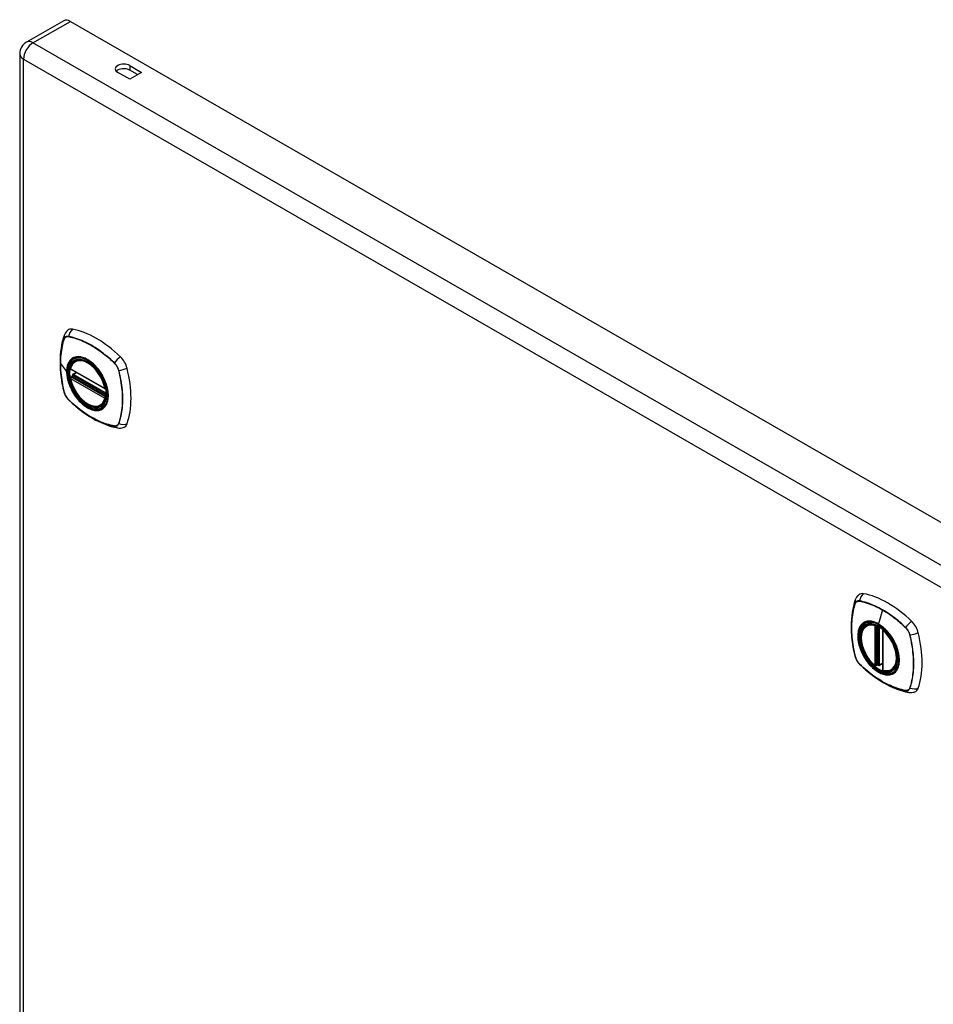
# Model space of a CAD drawing. Header units: inches. Extents: x 138.6 to 160.5, y 40.5 to 87.1.
# Tile 7 of 8: x 138.6 to 149.6, y 75.2 to 87.1. Entities that reach past the tile are written whole.
import ezdxf

# ---------------------------------------------------------------- set-up
doc = ezdxf.new("R2010")
doc.units = ezdxf.units.IN
doc.header["$MEASUREMENT"] = 0
doc.layers.add('Visible Edges(ANSI)', color=7, linetype='Continuous', lineweight=25)
doc.layers.add('Visible Tangent Edges(ANSI)', color=7, linetype='Continuous', lineweight=25)

msp = doc.modelspace()

# ---------------------------------------------------------------- linework, layer by layer
at = {"layer": 'Visible Edges(ANSI)'}
for p, q in [((139.122, 87.067), (138.67, 86.807)), ((139.202, 87.059), (160.13, 75.008)), ((138.589, 86.667), (138.589, 52.754)), ((139.92, 86.525), (140.063, 86.442)), ((139.92, 86.359), (139.776, 86.442)), ((140.015, 86.414), (139.92, 86.469)), ((140.063, 86.442), (139.92, 86.359)), ((139.265, 82.953), (139.275, 82.959)), ((139.208, 82.849), (139.622, 82.61)), ((139.208, 82.753), (139.222, 82.761)), ((139.227, 82.773), (139.227, 82.775)), ((139.233, 82.787), (139.274, 82.811)), ((139.577, 82.41), (139.587, 82.416)), ((148.835, 79.752), (148.846, 79.758)), ((149.03, 79.691), (149.03, 79.212)), ((148.961, 79.268), (148.947, 79.26)), ((148.976, 79.266), (148.974, 79.267)), ((149.03, 79.288), (148.989, 79.265)), ((149.148, 79.209), (149.158, 79.215))]:
    msp.add_line(p, q, dxfattribs=at)
at = {"layer": 'Visible Edges(ANSI)', "flags": 128}
for points in [[(139.171, 83.32), (139.163, 83.313), (139.156, 83.306), (139.144, 83.29), (139.134, 83.274), (139.127, 83.257)], [(139.127, 83.257), (139.115, 83.221), (139.105, 83.183), (139.096, 83.144), (139.089, 83.104), (139.084, 83.064), (139.08, 83.022), (139.078, 82.98), (139.077, 82.937), (139.078, 82.894), (139.08, 82.85), (139.084, 82.806), (139.089, 82.761), (139.096, 82.715), (139.104, 82.67), (139.113, 82.624), (139.124, 82.578)], [(139.202, 82.862), (139.206, 82.877), (139.212, 82.891), (139.218, 82.904), (139.225, 82.916), (139.234, 82.927), (139.243, 82.937), (139.253, 82.946), (139.265, 82.953)], [(139.519, 82.871), (139.537, 82.849), (139.554, 82.826), (139.571, 82.802), (139.586, 82.777), (139.6, 82.751), (139.613, 82.725), (139.624, 82.698), (139.634, 82.671)], [(139.577, 82.41), (139.565, 82.405), (139.553, 82.4), (139.541, 82.397), (139.527, 82.395), (139.514, 82.395), (139.5, 82.396), (139.486, 82.398), (139.471, 82.401), (139.457, 82.406), (139.442, 82.411), (139.427, 82.418), (139.413, 82.427), (139.398, 82.436), (139.383, 82.446), (139.369, 82.457), (139.355, 82.469), (139.341, 82.482), (139.328, 82.496), (139.315, 82.511), (139.302, 82.526), (139.29, 82.542), (139.278, 82.559), (139.267, 82.576), (139.257, 82.593), (139.247, 82.611), (139.239, 82.629), (139.23, 82.648), (139.223, 82.666), (139.216, 82.685), (139.211, 82.704), (139.206, 82.722), (139.202, 82.741)], [(139.222, 82.761), (139.224, 82.763), (139.226, 82.766), (139.227, 82.77), (139.227, 82.773)], [(139.124, 82.578), (139.128, 82.563), (139.134, 82.549), (139.14, 82.535), (139.147, 82.522), (139.154, 82.51), (139.163, 82.498), (139.173, 82.486), (139.183, 82.475)], [(139.183, 82.475), (139.218, 82.443), (139.253, 82.412), (139.288, 82.382), (139.324, 82.354), (139.36, 82.327), (139.397, 82.301), (139.434, 82.277), (139.471, 82.255), (139.508, 82.234), (139.546, 82.215), (139.584, 82.198), (139.622, 82.183), (139.659, 82.169), (139.697, 82.157), (139.735, 82.147), (139.773, 82.139)], [(139.773, 82.139), (139.79, 82.137), (139.809, 82.137), (139.829, 82.14), (139.839, 82.142), (139.848, 82.146)], [(148.741, 80.119), (148.734, 80.112), (148.726, 80.105), (148.714, 80.089), (148.705, 80.073), (148.698, 80.056)], [(148.698, 80.056), (148.686, 80.02), (148.676, 79.982), (148.667, 79.943), (148.66, 79.903), (148.655, 79.863), (148.651, 79.821), (148.648, 79.779), (148.648, 79.736), (148.648, 79.693), (148.651, 79.649), (148.654, 79.604), (148.66, 79.56), (148.666, 79.514), (148.674, 79.469), (148.684, 79.423), (148.695, 79.377)], [(148.934, 79.261), (148.92, 79.274), (148.906, 79.287), (148.893, 79.302), (148.88, 79.317), (148.867, 79.332), (148.855, 79.349), (148.844, 79.365), (148.833, 79.383), (148.823, 79.4), (148.814, 79.419), (148.805, 79.437), (148.798, 79.455), (148.791, 79.474), (148.784, 79.493), (148.779, 79.511), (148.775, 79.53), (148.771, 79.548), (148.769, 79.566), (148.767, 79.584), (148.767, 79.601), (148.767, 79.618), (148.768, 79.634), (148.771, 79.65), (148.774, 79.665), (148.778, 79.679), (148.784, 79.692), (148.79, 79.705), (148.797, 79.717), (148.805, 79.727), (148.814, 79.737), (148.824, 79.745), (148.835, 79.752)], [(149.089, 79.67), (149.108, 79.648), (149.125, 79.625), (149.142, 79.601), (149.157, 79.576), (149.171, 79.55), (149.183, 79.524), (149.195, 79.497), (149.205, 79.47)], [(148.695, 79.377), (148.699, 79.362), (148.704, 79.348), (148.71, 79.334), (148.717, 79.321), (148.725, 79.309), (148.734, 79.297), (148.743, 79.285), (148.754, 79.274)], [(148.754, 79.274), (148.788, 79.242), (148.823, 79.211), (148.859, 79.181), (148.895, 79.153), (148.931, 79.126), (148.968, 79.1), (149.004, 79.076), (149.042, 79.054), (149.079, 79.033), (149.117, 79.014), (149.154, 78.997), (149.192, 78.982), (149.23, 78.968), (149.268, 78.956), (149.306, 78.946), (149.344, 78.938)], [(148.974, 79.267), (148.971, 79.269), (148.968, 79.27), (148.964, 79.269), (148.961, 79.268)], [(149.148, 79.209), (149.136, 79.203), (149.123, 79.199), (149.11, 79.196), (149.096, 79.194), (149.082, 79.194), (149.068, 79.195), (149.053, 79.197), (149.038, 79.201)], [(149.344, 78.938), (149.361, 78.936), (149.38, 78.936), (149.399, 78.939), (149.409, 78.941), (149.419, 78.945)]]:
    msp.add_lwpolyline(points, dxfattribs=at)
at = {"layer": 'Visible Edges(ANSI)'}
for centre, radius, start, end in [((138.75, 86.667), 0.161, 119.936, 180), ((139.214, 82.859), 0.0118, 166.5789, 240.064), ((139.214, 82.743), 0.0118, 119.936, 190.602), ((139.239, 82.777), 0.0118, 119.936, 187.8207), ((139.628, 82.621), 0.0118, 240.064, 282.6676), ((149.042, 79.691), 0.0118, 137.2248, 180), ((148.941, 79.27), 0.0118, 229.4263, 299.936), ((148.983, 79.275), 0.0118, 232.2158, 299.936), ((149.042, 79.212), 0.0118, 180, 253.542)]:
    msp.add_arc(centre, radius, start, end, dxfattribs=at)
for centre, major_axis, ratio, start_param, end_param in [((139.202, 86.927), (-0.08, 0.14), 0.578093, 5.499721, 6.283185), ((139.848, 86.483), (-0.102, 0), 0.575862, 3.926991, 7.068583), ((139.848, 86.428), (-0.101, 0), 0.575862, 3.926991, 5.787582), ((139.268, 83.172), (-0.088, 0.154), 0.578093, 5.827357, 6.382176), ((139.518, 82.175), (-0.639, 1.109), 0.578093, 5.172085, 5.827357), ((139.414, 82.678), (0.157, -0.273), 0.578093, 2.362013, 7.062765), ((139.769, 82.883), (0.088, -0.154), 0.578093, 1.114968, 2.030492), ((139.031, 83.018), (-0.639, 1.109), 0.578093, 3.601288, 4.256561), ((139.769, 82.303), (0.088, -0.154), 0.578093, 6.184194, 6.742881), ((148.838, 79.971), (-0.088, 0.154), 0.578093, 5.827357, 6.382176), ((149.089, 78.974), (-0.639, 1.109), 0.578093, 5.172085, 5.827357), ((148.984, 79.477), (0.157, -0.273), 0.578093, 2.362013, 7.062765), ((149.34, 79.682), (0.088, -0.154), 0.578093, 1.114968, 2.030492), ((148.602, 79.817), (-0.639, 1.109), 0.578093, 3.601288, 4.256561), ((149.34, 79.102), (0.088, -0.154), 0.578093, 6.184194, 6.742881)]:
    msp.add_ellipse(centre, major_axis=major_axis, ratio=ratio, start_param=start_param, end_param=end_param, dxfattribs=at)
for centre, major_axis in [((139.41, 82.676), (0.16, -0.277)), ((148.981, 79.475), (-0.16, 0.277))]:
    msp.add_ellipse(centre, major_axis=major_axis, ratio=0.578093, dxfattribs=at)
at = {"layer": 'Visible Tangent Edges(ANSI)'}
for p, q in [((138.75, 86.799), (139.202, 87.059)), ((159.678, 74.747), (138.75, 86.799)), ((138.636, 86.602), (159.564, 74.55)), ((138.636, 52.689), (138.636, 86.602)), ((139.92, 86.525), (139.92, 86.469)), ((139.128, 83.213), (139.128, 83.213)), ((139.179, 83.243), (139.18, 83.243)), ((139.082, 82.919), (139.157, 82.82)), ((139.619, 82.616), (139.205, 82.854)), ((139.734, 82.924), (139.734, 82.923)), ((139.786, 82.834), (139.786, 82.833)), ((139.205, 82.738), (139.619, 82.5)), ((139.214, 82.752), (139.225, 82.759)), ((139.628, 82.514), (139.214, 82.752)), ((139.225, 82.759), (139.635, 82.523)), ((139.636, 82.54), (139.233, 82.772)), ((139.239, 82.786), (139.277, 82.809)), ((139.636, 82.558), (139.239, 82.786)), ((139.128, 82.571), (139.128, 82.572)), ((139.18, 82.481), (139.179, 82.482)), ((139.635, 82.518), (139.628, 82.514)), ((139.734, 82.162), (139.734, 82.162)), ((139.786, 82.192), (139.786, 82.192)), ((148.698, 80.012), (148.698, 80.012)), ((148.75, 80.042), (148.75, 80.042)), ((149.028, 79.935), (148.98, 79.766)), ((148.933, 79.744), (148.933, 79.265)), ((148.95, 79.744), (148.957, 79.748)), ((148.95, 79.265), (148.95, 79.744)), ((148.961, 79.746), (148.961, 79.272)), ((148.976, 79.273), (148.976, 79.739)), ((148.991, 79.27), (148.991, 79.73)), ((149.305, 79.723), (149.305, 79.722)), ((149.033, 79.208), (149.033, 79.686)), ((149.357, 79.633), (149.357, 79.632)), ((148.698, 79.37), (148.698, 79.371)), ((148.75, 79.28), (148.75, 79.281)), ((148.961, 79.272), (148.95, 79.265)), ((149.03, 79.292), (148.991, 79.27)), ((149.305, 78.961), (149.305, 78.961)), ((149.357, 78.991), (149.357, 78.991))]:
    msp.add_line(p, q, dxfattribs=at)
at = {"layer": 'Visible Tangent Edges(ANSI)', "flags": 128}
for points in [[(139.127, 83.215), (139.12, 83.193), (139.113, 83.171), (139.107, 83.148), (139.102, 83.124), (139.097, 83.1), (139.093, 83.076), (139.089, 83.051), (139.086, 83.025), (139.084, 82.999), (139.082, 82.973), (139.081, 82.946), (139.081, 82.919), (139.081, 82.892), (139.082, 82.864), (139.084, 82.836), (139.086, 82.807), (139.089, 82.779), (139.093, 82.75), (139.097, 82.72), (139.102, 82.691), (139.107, 82.662), (139.113, 82.632), (139.12, 82.602), (139.127, 82.572)], [(139.082, 82.919), (139.082, 82.932), (139.082, 82.946), (139.082, 82.959), (139.083, 82.972), (139.084, 82.985), (139.084, 82.998), (139.086, 83.011), (139.087, 83.024), (139.088, 83.037), (139.09, 83.05), (139.091, 83.062), (139.093, 83.074), (139.095, 83.087), (139.097, 83.099), (139.1, 83.111), (139.102, 83.123), (139.105, 83.134), (139.108, 83.146), (139.111, 83.158), (139.114, 83.169), (139.117, 83.18), (139.12, 83.191), (139.124, 83.202), (139.128, 83.213)], [(139.18, 83.245), (139.177, 83.246), (139.174, 83.246), (139.171, 83.246), (139.168, 83.246), (139.165, 83.246), (139.162, 83.246), (139.159, 83.245), (139.157, 83.245), (139.154, 83.244), (139.152, 83.243), (139.149, 83.242), (139.147, 83.241), (139.145, 83.239), (139.143, 83.238), (139.141, 83.236), (139.139, 83.234), (139.137, 83.232), (139.135, 83.23), (139.133, 83.228), (139.132, 83.225), (139.131, 83.223), (139.129, 83.22), (139.128, 83.218), (139.127, 83.215)], [(139.128, 83.213), (139.129, 83.216), (139.13, 83.218), (139.131, 83.221), (139.133, 83.223), (139.134, 83.226), (139.136, 83.228), (139.138, 83.23), (139.139, 83.232), (139.141, 83.234), (139.143, 83.235), (139.145, 83.237), (139.148, 83.238), (139.15, 83.239), (139.152, 83.24), (139.155, 83.241), (139.157, 83.242), (139.16, 83.243), (139.162, 83.243), (139.165, 83.244), (139.168, 83.244), (139.171, 83.244), (139.174, 83.244), (139.176, 83.243), (139.179, 83.243)], [(139.736, 82.925), (139.713, 82.946), (139.69, 82.967), (139.668, 82.987), (139.645, 83.007), (139.621, 83.025), (139.598, 83.044), (139.575, 83.061), (139.551, 83.078), (139.528, 83.094), (139.504, 83.11), (139.48, 83.124), (139.457, 83.138), (139.433, 83.151), (139.41, 83.164), (139.386, 83.175), (139.363, 83.186), (139.34, 83.196), (139.316, 83.206), (139.293, 83.214), (139.27, 83.222), (139.247, 83.229), (139.224, 83.235), (139.202, 83.241), (139.18, 83.245)], [(139.18, 83.243), (139.202, 83.238), (139.225, 83.233), (139.247, 83.227), (139.27, 83.22), (139.293, 83.213), (139.316, 83.204), (139.339, 83.195), (139.363, 83.185), (139.386, 83.174), (139.409, 83.162), (139.433, 83.15), (139.456, 83.137), (139.48, 83.123), (139.503, 83.108), (139.527, 83.093), (139.55, 83.077), (139.574, 83.06), (139.597, 83.042), (139.62, 83.024), (139.643, 83.005), (139.666, 82.986), (139.689, 82.966), (139.712, 82.945), (139.734, 82.924)], [(139.215, 82.973), (139.21, 82.969), (139.206, 82.965), (139.201, 82.96), (139.197, 82.956), (139.194, 82.951), (139.19, 82.946), (139.186, 82.94), (139.183, 82.935), (139.18, 82.929), (139.177, 82.923), (139.174, 82.917), (139.172, 82.911), (139.169, 82.904), (139.167, 82.897), (139.165, 82.89), (139.163, 82.883), (139.162, 82.876), (139.161, 82.868), (139.159, 82.861), (139.158, 82.853), (139.158, 82.845), (139.157, 82.837), (139.157, 82.829), (139.157, 82.82)], [(139.161, 82.819), (139.161, 82.842), (139.164, 82.865), (139.168, 82.886), (139.175, 82.906), (139.182, 82.924), (139.192, 82.94), (139.202, 82.955), (139.215, 82.967), (139.229, 82.978), (139.244, 82.986), (139.26, 82.992), (139.277, 82.995), (139.295, 82.997), (139.315, 82.996), (139.334, 82.993), (139.355, 82.988), (139.375, 82.98), (139.396, 82.97), (139.417, 82.959), (139.438, 82.945), (139.459, 82.929), (139.479, 82.911), (139.499, 82.892), (139.518, 82.871)], [(139.248, 82.992), (139.246, 82.991), (139.245, 82.991), (139.243, 82.99), (139.242, 82.99), (139.24, 82.989), (139.239, 82.988), (139.238, 82.987), (139.236, 82.987), (139.235, 82.986), (139.233, 82.985), (139.232, 82.984), (139.231, 82.984), (139.229, 82.983), (139.228, 82.982), (139.226, 82.981), (139.225, 82.98), (139.224, 82.979), (139.222, 82.979), (139.221, 82.978), (139.22, 82.977), (139.218, 82.976), (139.217, 82.975), (139.216, 82.974), (139.215, 82.973)], [(139.57, 82.807), (139.558, 82.824), (139.546, 82.84), (139.534, 82.856), (139.521, 82.871), (139.508, 82.886), (139.495, 82.9), (139.481, 82.913), (139.467, 82.926), (139.453, 82.937), (139.438, 82.948), (139.424, 82.958), (139.409, 82.967), (139.395, 82.975), (139.38, 82.982), (139.366, 82.987), (139.351, 82.992), (139.337, 82.996), (139.323, 82.999), (139.31, 83), (139.297, 83.001), (139.284, 83), (139.271, 82.998), (139.259, 82.996), (139.248, 82.992)], [(139.128, 82.572), (139.124, 82.587), (139.12, 82.602), (139.117, 82.617), (139.114, 82.632), (139.111, 82.646), (139.108, 82.661), (139.105, 82.676), (139.102, 82.691), (139.1, 82.705), (139.097, 82.72), (139.095, 82.735), (139.093, 82.749), (139.091, 82.764), (139.09, 82.778), (139.088, 82.793), (139.087, 82.807), (139.086, 82.821), (139.084, 82.835), (139.084, 82.85), (139.083, 82.864), (139.082, 82.878), (139.082, 82.891), (139.082, 82.905), (139.082, 82.919)], [(139.157, 82.82), (139.157, 82.812), (139.157, 82.803), (139.158, 82.795), (139.158, 82.786), (139.159, 82.777), (139.161, 82.768), (139.162, 82.759), (139.163, 82.75), (139.165, 82.74), (139.167, 82.731), (139.169, 82.722), (139.172, 82.713), (139.174, 82.703), (139.177, 82.694), (139.18, 82.685), (139.183, 82.675), (139.186, 82.666), (139.19, 82.656), (139.194, 82.647), (139.197, 82.638), (139.202, 82.628), (139.206, 82.619), (139.21, 82.61), (139.215, 82.601)], [(139.734, 82.923), (139.737, 82.92), (139.74, 82.917), (139.743, 82.914), (139.746, 82.911), (139.749, 82.907), (139.751, 82.904), (139.754, 82.901), (139.757, 82.897), (139.759, 82.893), (139.762, 82.89), (139.764, 82.886), (139.766, 82.882), (139.768, 82.878), (139.77, 82.874), (139.772, 82.87), (139.774, 82.866), (139.776, 82.862), (139.778, 82.858), (139.78, 82.854), (139.781, 82.85), (139.782, 82.846), (139.784, 82.842), (139.785, 82.838), (139.786, 82.834)], [(139.788, 82.834), (139.787, 82.838), (139.786, 82.842), (139.785, 82.846), (139.783, 82.85), (139.782, 82.855), (139.78, 82.859), (139.778, 82.863), (139.776, 82.867), (139.775, 82.871), (139.772, 82.875), (139.77, 82.879), (139.768, 82.883), (139.766, 82.887), (139.763, 82.891), (139.761, 82.895), (139.758, 82.898), (139.756, 82.902), (139.753, 82.906), (139.75, 82.909), (139.747, 82.912), (139.744, 82.916), (139.742, 82.919), (139.739, 82.922), (139.736, 82.925)], [(139.786, 82.833), (139.793, 82.803), (139.8, 82.774), (139.806, 82.744), (139.812, 82.714), (139.816, 82.685), (139.821, 82.656), (139.824, 82.627), (139.827, 82.598), (139.829, 82.57), (139.831, 82.542), (139.832, 82.514), (139.832, 82.487), (139.832, 82.46), (139.831, 82.433), (139.829, 82.407), (139.827, 82.381), (139.824, 82.356), (139.821, 82.331), (139.817, 82.306), (139.812, 82.282), (139.806, 82.259), (139.8, 82.236), (139.793, 82.214), (139.786, 82.192)], [(139.788, 82.191), (139.795, 82.213), (139.802, 82.235), (139.808, 82.258), (139.813, 82.282), (139.818, 82.306), (139.822, 82.33), (139.826, 82.355), (139.829, 82.381), (139.831, 82.407), (139.832, 82.433), (139.833, 82.46), (139.834, 82.487), (139.833, 82.514), (139.832, 82.542), (139.831, 82.57), (139.829, 82.598), (139.826, 82.627), (139.822, 82.656), (139.818, 82.685), (139.813, 82.715), (139.808, 82.744), (139.802, 82.774), (139.795, 82.804), (139.788, 82.834)], [(139.634, 82.671), (139.647, 82.623), (139.656, 82.576), (139.659, 82.532), (139.656, 82.49), (139.647, 82.453), (139.634, 82.421), (139.615, 82.394), (139.592, 82.374), (139.565, 82.36), (139.534, 82.354), (139.501, 82.355), (139.465, 82.363), (139.428, 82.377), (139.391, 82.399), (139.354, 82.427), (139.318, 82.46), (139.285, 82.498), (139.254, 82.54), (139.227, 82.585), (139.204, 82.631), (139.185, 82.68), (139.172, 82.727), (139.163, 82.774), (139.161, 82.819)], [(139.222, 82.761), (139.222, 82.761), (139.221, 82.761), (139.221, 82.761), (139.221, 82.761), (139.221, 82.761), (139.222, 82.761), (139.222, 82.761), (139.222, 82.761), (139.222, 82.76), (139.222, 82.76), (139.222, 82.76), (139.222, 82.76), (139.222, 82.76), (139.222, 82.76), (139.222, 82.76), (139.222, 82.76), (139.222, 82.76), (139.223, 82.76), (139.223, 82.76), (139.223, 82.76), (139.223, 82.76), (139.223, 82.76), (139.223, 82.76), (139.224, 82.76)], [(139.222, 82.761), (139.222, 82.761), (139.222, 82.761), (139.222, 82.761), (139.222, 82.761), (139.222, 82.761), (139.222, 82.761), (139.222, 82.761), (139.222, 82.761), (139.222, 82.761), (139.222, 82.761), (139.222, 82.761), (139.222, 82.761), (139.222, 82.761), (139.222, 82.761), (139.222, 82.761), (139.222, 82.761), (139.222, 82.761), (139.222, 82.761), (139.222, 82.761), (139.222, 82.761), (139.222, 82.761), (139.222, 82.761), (139.222, 82.761), (139.222, 82.761)], [(139.224, 82.76), (139.224, 82.76), (139.224, 82.76), (139.224, 82.76), (139.224, 82.76), (139.224, 82.76), (139.224, 82.76), (139.224, 82.76), (139.224, 82.759), (139.224, 82.759), (139.224, 82.759), (139.224, 82.759), (139.224, 82.759), (139.224, 82.759), (139.224, 82.759), (139.225, 82.759), (139.225, 82.759), (139.225, 82.759), (139.225, 82.759), (139.225, 82.759), (139.225, 82.759), (139.225, 82.759), (139.225, 82.759), (139.225, 82.759), (139.225, 82.759)], [(139.227, 82.774), (139.227, 82.774), (139.227, 82.774), (139.227, 82.774), (139.227, 82.774), (139.227, 82.774), (139.227, 82.774), (139.227, 82.774), (139.227, 82.774), (139.227, 82.774), (139.227, 82.773), (139.227, 82.773), (139.227, 82.773), (139.227, 82.773), (139.227, 82.773), (139.227, 82.773), (139.227, 82.773), (139.227, 82.773), (139.227, 82.773), (139.227, 82.773), (139.227, 82.773), (139.227, 82.773), (139.227, 82.773), (139.227, 82.773), (139.227, 82.773)], [(139.23, 82.773), (139.23, 82.773), (139.23, 82.773), (139.23, 82.774), (139.23, 82.774), (139.229, 82.774), (139.229, 82.774), (139.229, 82.774), (139.229, 82.774), (139.229, 82.774), (139.229, 82.774), (139.229, 82.774), (139.228, 82.774), (139.228, 82.774), (139.228, 82.774), (139.228, 82.774), (139.228, 82.774), (139.228, 82.774), (139.228, 82.774), (139.228, 82.774), (139.228, 82.774), (139.228, 82.774), (139.227, 82.774), (139.227, 82.774), (139.227, 82.774)], [(139.233, 82.772), (139.233, 82.772), (139.233, 82.772), (139.233, 82.772), (139.233, 82.772), (139.233, 82.772), (139.233, 82.772), (139.232, 82.772), (139.232, 82.772), (139.232, 82.772), (139.232, 82.773), (139.232, 82.773), (139.232, 82.773), (139.232, 82.773), (139.232, 82.773), (139.232, 82.773), (139.231, 82.773), (139.231, 82.773), (139.231, 82.773), (139.231, 82.773), (139.231, 82.773), (139.231, 82.773), (139.231, 82.773), (139.231, 82.773), (139.23, 82.773)], [(139.603, 82.749), (139.602, 82.752), (139.6, 82.754), (139.599, 82.756), (139.598, 82.759), (139.597, 82.761), (139.595, 82.764), (139.594, 82.766), (139.593, 82.769), (139.591, 82.771), (139.59, 82.773), (139.589, 82.776), (139.587, 82.778), (139.586, 82.781), (139.584, 82.783), (139.583, 82.785), (139.581, 82.788), (139.58, 82.79), (139.579, 82.793), (139.577, 82.795), (139.576, 82.797), (139.574, 82.8), (139.573, 82.802), (139.571, 82.804), (139.57, 82.807)], [(139.603, 82.377), (139.612, 82.385), (139.62, 82.394), (139.628, 82.404), (139.635, 82.415), (139.641, 82.427), (139.646, 82.439), (139.651, 82.453), (139.655, 82.467), (139.658, 82.482), (139.66, 82.497), (139.661, 82.513), (139.661, 82.53), (139.661, 82.547), (139.66, 82.564), (139.658, 82.582), (139.655, 82.6), (139.651, 82.619), (139.646, 82.637), (139.641, 82.656), (139.635, 82.675), (139.628, 82.694), (139.62, 82.712), (139.612, 82.731), (139.603, 82.749)], [(139.215, 82.601), (139.216, 82.598), (139.217, 82.596), (139.218, 82.593), (139.22, 82.591), (139.221, 82.588), (139.222, 82.586), (139.224, 82.583), (139.225, 82.581), (139.226, 82.579), (139.228, 82.576), (139.229, 82.574), (139.231, 82.571), (139.232, 82.569), (139.233, 82.567), (139.235, 82.564), (139.236, 82.562), (139.238, 82.559), (139.239, 82.557), (139.24, 82.555), (139.242, 82.552), (139.243, 82.55), (139.245, 82.548), (139.246, 82.545), (139.248, 82.543)], [(139.127, 82.572), (139.128, 82.568), (139.129, 82.564), (139.131, 82.559), (139.132, 82.555), (139.133, 82.551), (139.135, 82.547), (139.137, 82.543), (139.139, 82.539), (139.141, 82.535), (139.143, 82.531), (139.145, 82.527), (139.147, 82.523), (139.149, 82.519), (139.152, 82.515), (139.154, 82.511), (139.157, 82.507), (139.159, 82.504), (139.162, 82.5), (139.165, 82.497), (139.168, 82.493), (139.171, 82.49), (139.174, 82.487), (139.177, 82.484), (139.18, 82.481)], [(139.179, 82.482), (139.176, 82.485), (139.174, 82.488), (139.171, 82.491), (139.168, 82.494), (139.165, 82.498), (139.162, 82.501), (139.16, 82.504), (139.157, 82.508), (139.155, 82.512), (139.152, 82.515), (139.15, 82.519), (139.148, 82.523), (139.145, 82.527), (139.143, 82.531), (139.141, 82.535), (139.139, 82.539), (139.138, 82.543), (139.136, 82.547), (139.134, 82.551), (139.133, 82.555), (139.131, 82.559), (139.13, 82.563), (139.129, 82.567), (139.128, 82.571)], [(139.734, 82.162), (139.712, 82.167), (139.689, 82.172), (139.667, 82.178), (139.644, 82.185), (139.621, 82.192), (139.598, 82.201), (139.575, 82.21), (139.551, 82.22), (139.528, 82.231), (139.504, 82.243), (139.481, 82.255), (139.457, 82.268), (139.434, 82.282), (139.41, 82.297), (139.387, 82.312), (139.363, 82.328), (139.34, 82.345), (139.317, 82.363), (139.293, 82.381), (139.27, 82.4), (139.247, 82.419), (139.225, 82.439), (139.202, 82.46), (139.18, 82.481)], [(139.18, 82.481), (139.202, 82.459), (139.225, 82.439), (139.247, 82.419), (139.27, 82.399), (139.294, 82.38), (139.317, 82.362), (139.34, 82.344), (139.364, 82.328), (139.387, 82.311), (139.411, 82.296), (139.434, 82.281), (139.458, 82.267), (139.481, 82.254), (139.505, 82.242), (139.528, 82.23), (139.552, 82.219), (139.575, 82.209), (139.599, 82.2), (139.622, 82.191), (139.645, 82.183), (139.668, 82.177), (139.691, 82.17), (139.713, 82.165), (139.736, 82.161)], [(139.248, 82.543), (139.259, 82.526), (139.271, 82.51), (139.284, 82.494), (139.297, 82.478), (139.31, 82.464), (139.323, 82.45), (139.337, 82.437), (139.351, 82.424), (139.366, 82.413), (139.38, 82.402), (139.395, 82.392), (139.409, 82.383), (139.424, 82.375), (139.438, 82.368), (139.453, 82.363), (139.467, 82.358), (139.481, 82.354), (139.495, 82.351), (139.508, 82.35), (139.521, 82.349), (139.534, 82.35), (139.547, 82.351), (139.558, 82.354), (139.57, 82.358)], [(139.57, 82.358), (139.571, 82.358), (139.573, 82.359), (139.574, 82.359), (139.576, 82.36), (139.577, 82.361), (139.579, 82.361), (139.58, 82.362), (139.581, 82.363), (139.583, 82.364), (139.584, 82.364), (139.586, 82.365), (139.587, 82.366), (139.589, 82.367), (139.59, 82.368), (139.591, 82.368), (139.593, 82.369), (139.594, 82.37), (139.595, 82.371), (139.597, 82.372), (139.598, 82.373), (139.599, 82.374), (139.6, 82.375), (139.602, 82.376), (139.603, 82.377)], [(139.786, 82.192), (139.785, 82.189), (139.784, 82.187), (139.782, 82.184), (139.781, 82.182), (139.78, 82.179), (139.778, 82.177), (139.776, 82.175), (139.774, 82.173), (139.772, 82.171), (139.77, 82.17), (139.768, 82.168), (139.766, 82.167), (139.764, 82.166), (139.762, 82.165), (139.759, 82.164), (139.757, 82.163), (139.754, 82.162), (139.751, 82.162), (139.749, 82.161), (139.746, 82.161), (139.743, 82.161), (139.74, 82.161), (139.737, 82.162), (139.734, 82.162)], [(139.736, 82.161), (139.739, 82.16), (139.742, 82.16), (139.744, 82.16), (139.747, 82.16), (139.75, 82.16), (139.753, 82.16), (139.756, 82.16), (139.758, 82.161), (139.761, 82.162), (139.763, 82.163), (139.766, 82.164), (139.768, 82.165), (139.77, 82.167), (139.772, 82.168), (139.775, 82.17), (139.776, 82.172), (139.778, 82.174), (139.78, 82.176), (139.782, 82.178), (139.783, 82.18), (139.785, 82.183), (139.786, 82.185), (139.787, 82.188), (139.788, 82.191)], [(148.698, 80.014), (148.69, 79.992), (148.684, 79.97), (148.678, 79.947), (148.672, 79.923), (148.667, 79.899), (148.663, 79.874), (148.66, 79.849), (148.657, 79.824), (148.655, 79.798), (148.653, 79.772), (148.652, 79.745), (148.652, 79.718), (148.652, 79.69), (148.653, 79.663), (148.655, 79.635), (148.657, 79.606), (148.66, 79.578), (148.663, 79.549), (148.668, 79.519), (148.672, 79.49), (148.678, 79.461), (148.684, 79.431), (148.69, 79.401), (148.698, 79.371)], [(148.698, 79.371), (148.691, 79.401), (148.684, 79.43), (148.678, 79.46), (148.673, 79.49), (148.668, 79.519), (148.664, 79.548), (148.66, 79.577), (148.657, 79.606), (148.655, 79.634), (148.654, 79.662), (148.653, 79.69), (148.652, 79.717), (148.653, 79.744), (148.654, 79.771), (148.655, 79.797), (148.657, 79.823), (148.66, 79.848), (148.664, 79.873), (148.668, 79.898), (148.673, 79.922), (148.678, 79.945), (148.684, 79.968), (148.691, 79.99), (148.698, 80.012)], [(148.75, 80.044), (148.747, 80.045), (148.744, 80.045), (148.741, 80.045), (148.738, 80.045), (148.736, 80.045), (148.733, 80.045), (148.73, 80.044), (148.728, 80.044), (148.725, 80.043), (148.723, 80.042), (148.72, 80.041), (148.718, 80.04), (148.716, 80.038), (148.713, 80.037), (148.711, 80.035), (148.709, 80.033), (148.708, 80.031), (148.706, 80.029), (148.704, 80.027), (148.703, 80.024), (148.701, 80.022), (148.7, 80.019), (148.699, 80.017), (148.698, 80.014)], [(148.698, 80.012), (148.7, 80.015), (148.701, 80.017), (148.702, 80.02), (148.703, 80.022), (148.705, 80.025), (148.707, 80.027), (148.708, 80.029), (148.71, 80.031), (148.712, 80.033), (148.714, 80.034), (148.716, 80.036), (148.718, 80.037), (148.721, 80.038), (148.723, 80.039), (148.725, 80.04), (148.728, 80.041), (148.73, 80.042), (148.733, 80.042), (148.736, 80.043), (148.739, 80.043), (148.741, 80.043), (148.744, 80.043), (148.747, 80.042), (148.75, 80.042)], [(149.306, 79.724), (149.284, 79.745), (149.261, 79.766), (149.238, 79.786), (149.215, 79.806), (149.192, 79.824), (149.169, 79.843), (149.145, 79.86), (149.122, 79.877), (149.098, 79.893), (149.075, 79.908), (149.051, 79.923), (149.028, 79.937), (149.004, 79.95), (148.981, 79.963), (148.957, 79.974), (148.934, 79.985), (148.91, 79.995), (148.887, 80.005), (148.864, 80.013), (148.841, 80.021), (148.818, 80.028), (148.795, 80.034), (148.773, 80.04), (148.75, 80.044)], [(148.75, 80.042), (148.762, 80.04), (148.773, 80.037), (148.784, 80.035), (148.795, 80.032), (148.807, 80.029), (148.818, 80.026), (148.829, 80.023), (148.841, 80.019), (148.852, 80.015), (148.864, 80.012), (148.875, 80.007), (148.887, 80.003), (148.899, 79.998), (148.91, 79.994), (148.922, 79.989), (148.934, 79.984), (148.945, 79.978), (148.957, 79.973), (148.969, 79.967), (148.981, 79.961), (148.992, 79.955), (149.004, 79.949), (149.016, 79.942), (149.028, 79.935)], [(149.028, 79.935), (149.039, 79.929), (149.051, 79.922), (149.063, 79.914), (149.075, 79.907), (149.086, 79.899), (149.098, 79.892), (149.11, 79.884), (149.121, 79.875), (149.133, 79.867), (149.145, 79.859), (149.156, 79.85), (149.168, 79.841), (149.18, 79.832), (149.191, 79.823), (149.203, 79.814), (149.214, 79.804), (149.226, 79.794), (149.237, 79.785), (149.249, 79.775), (149.26, 79.764), (149.271, 79.754), (149.282, 79.744), (149.294, 79.733), (149.305, 79.723)], [(148.785, 79.772), (148.776, 79.764), (148.768, 79.755), (148.761, 79.745), (148.754, 79.734), (148.748, 79.722), (148.742, 79.709), (148.738, 79.696), (148.734, 79.682), (148.731, 79.667), (148.729, 79.652), (148.728, 79.636), (148.727, 79.619), (148.728, 79.602), (148.729, 79.585), (148.731, 79.567), (148.734, 79.548), (148.738, 79.53), (148.742, 79.511), (148.748, 79.493), (148.754, 79.474), (148.761, 79.455), (148.768, 79.436), (148.776, 79.418), (148.785, 79.4)], [(149.205, 79.47), (149.222, 79.401), (149.229, 79.336), (149.224, 79.277), (149.208, 79.227), (149.182, 79.189), (149.146, 79.164), (149.103, 79.153), (149.054, 79.157), (149.001, 79.175), (148.948, 79.208), (148.896, 79.252), (148.847, 79.307), (148.805, 79.369), (148.772, 79.436), (148.748, 79.505), (148.734, 79.573), (148.732, 79.636), (148.741, 79.692), (148.761, 79.737), (148.791, 79.771), (148.83, 79.791), (148.876, 79.796), (148.927, 79.786), (148.98, 79.762)], [(148.819, 79.791), (148.817, 79.79), (148.816, 79.79), (148.814, 79.789), (148.813, 79.789), (148.811, 79.788), (148.81, 79.787), (148.808, 79.786), (148.807, 79.786), (148.805, 79.785), (148.804, 79.784), (148.803, 79.783), (148.801, 79.783), (148.8, 79.782), (148.798, 79.781), (148.797, 79.78), (148.796, 79.779), (148.794, 79.778), (148.793, 79.777), (148.792, 79.777), (148.79, 79.776), (148.789, 79.775), (148.788, 79.774), (148.787, 79.773), (148.785, 79.772)], [(148.98, 79.766), (148.973, 79.77), (148.965, 79.774), (148.958, 79.777), (148.951, 79.78), (148.944, 79.784), (148.936, 79.786), (148.929, 79.789), (148.922, 79.791), (148.915, 79.793), (148.908, 79.795), (148.901, 79.796), (148.894, 79.798), (148.887, 79.799), (148.881, 79.799), (148.874, 79.8), (148.867, 79.8), (148.861, 79.8), (148.854, 79.799), (148.848, 79.798), (148.842, 79.798), (148.836, 79.796), (148.83, 79.795), (148.824, 79.793), (148.819, 79.791)], [(149.14, 79.606), (149.135, 79.614), (149.129, 79.623), (149.123, 79.631), (149.117, 79.639), (149.111, 79.647), (149.105, 79.655), (149.098, 79.663), (149.092, 79.67), (149.085, 79.678), (149.079, 79.685), (149.072, 79.692), (149.065, 79.699), (149.058, 79.706), (149.051, 79.712), (149.044, 79.719), (149.037, 79.725), (149.03, 79.731), (149.023, 79.736), (149.016, 79.742), (149.009, 79.747), (149.002, 79.752), (148.994, 79.757), (148.987, 79.761), (148.98, 79.766)], [(148.98, 79.762), (148.985, 79.759), (148.99, 79.757), (148.994, 79.754), (148.999, 79.751), (149.004, 79.747), (149.008, 79.744), (149.013, 79.741), (149.018, 79.737), (149.022, 79.734), (149.027, 79.73), (149.032, 79.726), (149.036, 79.723), (149.041, 79.719), (149.045, 79.715), (149.05, 79.711), (149.054, 79.706), (149.059, 79.702), (149.063, 79.698), (149.068, 79.693), (149.072, 79.689), (149.076, 79.684), (149.081, 79.68), (149.085, 79.675), (149.089, 79.67)], [(149.305, 79.722), (149.308, 79.719), (149.311, 79.716), (149.314, 79.713), (149.317, 79.71), (149.319, 79.706), (149.322, 79.703), (149.325, 79.7), (149.327, 79.696), (149.33, 79.692), (149.332, 79.689), (149.335, 79.685), (149.337, 79.681), (149.339, 79.677), (149.341, 79.673), (149.343, 79.669), (149.345, 79.665), (149.347, 79.661), (149.349, 79.657), (149.35, 79.653), (149.352, 79.649), (149.353, 79.645), (149.354, 79.641), (149.356, 79.637), (149.357, 79.633)], [(149.359, 79.633), (149.358, 79.637), (149.357, 79.641), (149.355, 79.645), (149.354, 79.649), (149.352, 79.654), (149.351, 79.658), (149.349, 79.662), (149.347, 79.666), (149.345, 79.67), (149.343, 79.674), (149.341, 79.678), (149.339, 79.682), (149.336, 79.686), (149.334, 79.69), (149.332, 79.694), (149.329, 79.697), (149.326, 79.701), (149.324, 79.705), (149.321, 79.708), (149.318, 79.711), (149.315, 79.715), (149.312, 79.718), (149.309, 79.721), (149.306, 79.724)], [(149.174, 79.548), (149.172, 79.551), (149.171, 79.553), (149.17, 79.555), (149.169, 79.558), (149.167, 79.56), (149.166, 79.563), (149.165, 79.565), (149.163, 79.568), (149.162, 79.57), (149.161, 79.572), (149.159, 79.575), (149.158, 79.577), (149.156, 79.58), (149.155, 79.582), (149.154, 79.584), (149.152, 79.587), (149.151, 79.589), (149.149, 79.592), (149.148, 79.594), (149.146, 79.596), (149.145, 79.599), (149.143, 79.601), (149.142, 79.603), (149.14, 79.606)], [(149.357, 79.632), (149.364, 79.602), (149.371, 79.573), (149.377, 79.543), (149.382, 79.513), (149.387, 79.484), (149.391, 79.455), (149.395, 79.426), (149.398, 79.397), (149.4, 79.369), (149.402, 79.341), (149.403, 79.313), (149.403, 79.286), (149.403, 79.259), (149.402, 79.232), (149.4, 79.206), (149.398, 79.18), (149.395, 79.155), (149.391, 79.13), (149.387, 79.105), (149.382, 79.081), (149.377, 79.058), (149.371, 79.035), (149.364, 79.013), (149.357, 78.991)], [(149.359, 78.99), (149.366, 79.012), (149.373, 79.034), (149.379, 79.057), (149.384, 79.081), (149.389, 79.105), (149.393, 79.129), (149.396, 79.154), (149.399, 79.18), (149.402, 79.206), (149.403, 79.232), (149.404, 79.259), (149.404, 79.286), (149.404, 79.313), (149.403, 79.341), (149.401, 79.369), (149.399, 79.397), (149.396, 79.426), (149.393, 79.455), (149.389, 79.484), (149.384, 79.514), (149.379, 79.543), (149.373, 79.573), (149.366, 79.603), (149.359, 79.633)], [(149.174, 79.176), (149.183, 79.184), (149.191, 79.193), (149.199, 79.203), (149.205, 79.214), (149.212, 79.226), (149.217, 79.238), (149.222, 79.252), (149.225, 79.266), (149.228, 79.281), (149.23, 79.296), (149.232, 79.312), (149.232, 79.329), (149.232, 79.346), (149.23, 79.363), (149.228, 79.381), (149.225, 79.399), (149.222, 79.418), (149.217, 79.436), (149.212, 79.455), (149.205, 79.474), (149.199, 79.493), (149.191, 79.511), (149.183, 79.53), (149.174, 79.548)], [(148.698, 79.371), (148.699, 79.367), (148.7, 79.363), (148.701, 79.358), (148.703, 79.354), (148.704, 79.35), (148.706, 79.346), (148.708, 79.342), (148.709, 79.338), (148.711, 79.334), (148.713, 79.33), (148.716, 79.326), (148.718, 79.322), (148.72, 79.318), (148.723, 79.314), (148.725, 79.31), (148.728, 79.306), (148.73, 79.303), (148.733, 79.299), (148.736, 79.296), (148.738, 79.292), (148.741, 79.289), (148.744, 79.286), (148.747, 79.283), (148.75, 79.28)], [(148.75, 79.281), (148.747, 79.284), (148.744, 79.287), (148.741, 79.29), (148.739, 79.293), (148.736, 79.297), (148.733, 79.3), (148.73, 79.303), (148.728, 79.307), (148.725, 79.311), (148.723, 79.314), (148.721, 79.318), (148.718, 79.322), (148.716, 79.326), (148.714, 79.33), (148.712, 79.334), (148.71, 79.338), (148.708, 79.342), (148.707, 79.346), (148.705, 79.35), (148.703, 79.354), (148.702, 79.358), (148.701, 79.362), (148.7, 79.366), (148.698, 79.37)], [(148.785, 79.4), (148.787, 79.397), (148.788, 79.395), (148.789, 79.392), (148.79, 79.39), (148.792, 79.387), (148.793, 79.385), (148.794, 79.382), (148.796, 79.38), (148.797, 79.378), (148.798, 79.375), (148.8, 79.373), (148.801, 79.37), (148.803, 79.368), (148.804, 79.366), (148.805, 79.363), (148.807, 79.361), (148.808, 79.358), (148.81, 79.356), (148.811, 79.354), (148.813, 79.351), (148.814, 79.349), (148.816, 79.347), (148.817, 79.344), (148.819, 79.342)], [(149.305, 78.961), (149.282, 78.966), (149.26, 78.971), (149.237, 78.977), (149.214, 78.984), (149.192, 78.991), (149.168, 79), (149.145, 79.009), (149.122, 79.019), (149.099, 79.03), (149.075, 79.042), (149.052, 79.054), (149.028, 79.067), (149.005, 79.081), (148.981, 79.096), (148.958, 79.111), (148.934, 79.127), (148.911, 79.144), (148.887, 79.162), (148.864, 79.18), (148.841, 79.199), (148.818, 79.218), (148.795, 79.238), (148.773, 79.259), (148.75, 79.28)], [(148.75, 79.28), (148.773, 79.258), (148.795, 79.238), (148.818, 79.218), (148.841, 79.198), (148.864, 79.179), (148.888, 79.161), (148.911, 79.143), (148.934, 79.127), (148.958, 79.11), (148.981, 79.095), (149.005, 79.08), (149.029, 79.066), (149.052, 79.053), (149.076, 79.041), (149.099, 79.029), (149.123, 79.018), (149.146, 79.008), (149.169, 78.999), (149.192, 78.99), (149.216, 78.982), (149.238, 78.976), (149.261, 78.969), (149.284, 78.964), (149.306, 78.96)], [(148.819, 79.342), (148.83, 79.325), (148.842, 79.309), (148.854, 79.293), (148.867, 79.277), (148.881, 79.263), (148.894, 79.249), (148.908, 79.236), (148.922, 79.223), (148.936, 79.212), (148.951, 79.201), (148.965, 79.191), (148.98, 79.182), (148.994, 79.174), (149.009, 79.167), (149.023, 79.162), (149.037, 79.157), (149.052, 79.153), (149.065, 79.15), (149.079, 79.149), (149.092, 79.148), (149.105, 79.149), (149.117, 79.15), (149.129, 79.153), (149.14, 79.157)], [(148.961, 79.27), (148.961, 79.27), (148.961, 79.27), (148.961, 79.27), (148.961, 79.27), (148.961, 79.269), (148.961, 79.269), (148.961, 79.269), (148.96, 79.269), (148.96, 79.269), (148.96, 79.269), (148.96, 79.269), (148.96, 79.269), (148.96, 79.268), (148.96, 79.268), (148.96, 79.268), (148.96, 79.268), (148.961, 79.268), (148.961, 79.268), (148.961, 79.268), (148.961, 79.268), (148.961, 79.268), (148.961, 79.268), (148.961, 79.268), (148.961, 79.268)], [(148.961, 79.272), (148.961, 79.272), (148.961, 79.272), (148.961, 79.272), (148.961, 79.272), (148.961, 79.272), (148.961, 79.272), (148.961, 79.272), (148.961, 79.271), (148.961, 79.271), (148.961, 79.271), (148.961, 79.271), (148.961, 79.271), (148.961, 79.271), (148.961, 79.271), (148.961, 79.271), (148.961, 79.271), (148.961, 79.271), (148.961, 79.271), (148.961, 79.271), (148.961, 79.271), (148.961, 79.271), (148.961, 79.27), (148.961, 79.27), (148.961, 79.27)], [(148.961, 79.268), (148.961, 79.268), (148.961, 79.268), (148.961, 79.268), (148.961, 79.268), (148.961, 79.268), (148.961, 79.268), (148.961, 79.268), (148.961, 79.268), (148.961, 79.268), (148.961, 79.268), (148.961, 79.268), (148.961, 79.268), (148.961, 79.268), (148.961, 79.268), (148.961, 79.268), (148.961, 79.268), (148.961, 79.268), (148.961, 79.268), (148.961, 79.268), (148.961, 79.268), (148.961, 79.268), (148.961, 79.268), (148.961, 79.268), (148.961, 79.268)], [(148.974, 79.267), (148.974, 79.267), (148.974, 79.267), (148.974, 79.267), (148.974, 79.267), (148.974, 79.267), (148.974, 79.267), (148.974, 79.267), (148.974, 79.267), (148.974, 79.267), (148.974, 79.267), (148.974, 79.267), (148.974, 79.267), (148.975, 79.267), (148.975, 79.267), (148.975, 79.267), (148.975, 79.267), (148.975, 79.267), (148.975, 79.267), (148.975, 79.267), (148.975, 79.266), (148.975, 79.266), (148.975, 79.266), (148.975, 79.266), (148.975, 79.266)], [(148.975, 79.266), (148.975, 79.266), (148.975, 79.267), (148.975, 79.267), (148.975, 79.267), (148.975, 79.267), (148.975, 79.267), (148.975, 79.267), (148.975, 79.267), (148.975, 79.267), (148.975, 79.267), (148.975, 79.267), (148.976, 79.267), (148.976, 79.268), (148.976, 79.268), (148.976, 79.268), (148.976, 79.268), (148.976, 79.268), (148.976, 79.268), (148.976, 79.268), (148.976, 79.269), (148.976, 79.269), (148.976, 79.269), (148.976, 79.269), (148.976, 79.269)], [(148.976, 79.269), (148.976, 79.27), (148.976, 79.27), (148.976, 79.27), (148.976, 79.27), (148.976, 79.27), (148.976, 79.27), (148.976, 79.27), (148.976, 79.27), (148.976, 79.271), (148.976, 79.271), (148.976, 79.271), (148.976, 79.271), (148.976, 79.271), (148.976, 79.271), (148.976, 79.271), (148.976, 79.272), (148.976, 79.272), (148.976, 79.272), (148.976, 79.272), (148.976, 79.272), (148.976, 79.272), (148.976, 79.272), (148.976, 79.273), (148.976, 79.273)], [(149.14, 79.157), (149.142, 79.157), (149.143, 79.158), (149.145, 79.158), (149.146, 79.159), (149.148, 79.16), (149.149, 79.16), (149.151, 79.161), (149.152, 79.162), (149.154, 79.163), (149.155, 79.163), (149.156, 79.164), (149.158, 79.165), (149.159, 79.166), (149.161, 79.167), (149.162, 79.167), (149.163, 79.168), (149.165, 79.169), (149.166, 79.17), (149.167, 79.171), (149.169, 79.172), (149.17, 79.173), (149.171, 79.174), (149.172, 79.175), (149.174, 79.176)], [(149.357, 78.991), (149.356, 78.988), (149.354, 78.986), (149.353, 78.983), (149.352, 78.981), (149.35, 78.978), (149.349, 78.976), (149.347, 78.974), (149.345, 78.972), (149.343, 78.97), (149.341, 78.969), (149.339, 78.967), (149.337, 78.966), (149.335, 78.965), (149.332, 78.964), (149.33, 78.963), (149.327, 78.962), (149.325, 78.961), (149.322, 78.961), (149.319, 78.96), (149.317, 78.96), (149.314, 78.96), (149.311, 78.96), (149.308, 78.961), (149.305, 78.961)], [(149.306, 78.96), (149.309, 78.959), (149.312, 78.959), (149.315, 78.959), (149.318, 78.959), (149.321, 78.959), (149.324, 78.959), (149.326, 78.959), (149.329, 78.96), (149.332, 78.961), (149.334, 78.962), (149.336, 78.963), (149.339, 78.964), (149.341, 78.966), (149.343, 78.967), (149.345, 78.969), (149.347, 78.971), (149.349, 78.973), (149.351, 78.975), (149.352, 78.977), (149.354, 78.979), (149.355, 78.982), (149.357, 78.984), (149.358, 78.987), (149.359, 78.99)]]:
    msp.add_lwpolyline(points, dxfattribs=at)
at = {"layer": 'Visible Tangent Edges(ANSI)'}
for centre, major_axis, ratio, start_param, end_param in [((138.75, 86.667), (-0.08, -0.14), 0.578093, 3.925057, 5.495853), ((138.75, 86.667), (-0.08, 0.14), 0.578093, 5.499721, 6.283185), ((138.75, 86.667), (-0.161, 0), 0.575862, 0, 0.785398), ((139.265, 83.233), (-0.021, -0.116), 0.732657, 3.836161, 4.745518), ((139.239, 83.218), (-0.111, 0.039), 0.731263, 0, 0.488467), ((139.136, 83.215), (0.00929, -0.00325), 0.727761, 3.627167, 3.867813), ((139.187, 83.244), (-0.00185, -0.00967), 0.732515, 4.75175, 4.992396), ((139.413, 82.677), (-0.173, 0.3), 0.578093, 5.049679, 10.658285), ((139.412, 82.677), (-0.15, 0.261), 0.578093, 4.16689, 6.832552), ((139.421, 82.682), (-0.156, 0.271), 0.578093, 6.165882, 6.283185), ((139.794, 82.929), (-0.0822, -0.0848), 0.362026, 4.182044, 5.091401), ((139.161, 82.821), (0.00492, 0), 0.575862, 3.5561, 4.570492), ((139.214, 82.859), (-0.0115, 0.0027), 0.695905, 0, 0.935665), ((139.214, 82.859), (-0.0059, -0.0102), 0.578093, 5.495853, 6.283185), ((139.74, 82.925), (-0.00681, -0.00711), 0.364019, 5.089303, 5.329949), ((139.791, 82.838), (-0.00956, -0.00234), 0.361195, 0.95229, 1.192936), ((139.821, 82.883), (-0.115, -0.029), 0.359195, 1.190857, 2.100214), ((139.214, 82.743), (-0.0116, -0.0022), 0.423362, 0, 0.692028), ((139.214, 82.743), (-0.0059, -0.0102), 0.578093, 3.925057, 5.495853), ((139.412, 82.677), (0.15, -0.261), 0.578093, 4.16689, 6.832552), ((139.214, 82.743), (-0.0059, 0.0102), 0.578093, 5.499721, 6.283185), ((139.216, 82.771), (0.0019, -0.0117), 0.983789, 0.322582, 1.638537), ((139.222, 82.77), (0.0039, 0.0112), 0.654364, 3.80656, 5.233141), ((139.225, 82.769), (0.0059, 0.0102), 0.578093, 3.925057, 5.333981), ((139.239, 82.777), (-0.0117, -0.0016), 0.469248, 0, 0.204023), ((139.239, 82.777), (-0.0059, -0.0102), 0.578093, 3.925057, 5.349392), ((139.239, 82.777), (-0.0059, 0.0102), 0.578093, 5.499721, 6.283185), ((139.628, 82.621), (-0.0059, -0.0102), 0.578093, 5.495853, 6.283185), ((139.628, 82.621), (-0.0116, -0.0022), 0.423362, 0.692028, 1.60444), ((139.239, 82.606), (-0.115, -0.029), 0.359195, 0, 0.145182), ((139.136, 82.575), (-0.00955, -0.00239), 0.36454, 0.145508, 0.386154), ((139.187, 82.487), (-0.00684, -0.00708), 0.367364, 5.896099, 6.136746), ((139.265, 82.56), (-0.0822, -0.0848), 0.362026, 6.137077, 6.283185), ((139.628, 82.504), (0.0059, 0.0102), 0.578093, 0.783464, 2.354261), ((139.628, 82.504), (0.0115, -0.0027), 0.695905, 4.077257, 5.159885), ((139.628, 82.504), (0.0059, -0.0102), 0.578093, 1.626874, 2.358128), ((139.421, 82.682), (0.156, -0.271), 0.578093, 0, 0.117303), ((139.74, 82.168), (-0.00181, -0.00967), 0.72917, 5.553471, 5.794117), ((139.794, 82.256), (-0.021, -0.116), 0.732657, 5.791194, 6.283185), ((139.791, 82.198), (-0.00931, 0.0032), 0.731106, 1.28729, 1.527937), ((139.821, 82.271), (0.111, -0.039), 0.731263, 4.675735, 5.585091), ((148.836, 80.032), (-0.021, -0.116), 0.732657, 3.836161, 4.745518), ((148.809, 80.017), (-0.111, 0.039), 0.731263, 0, 0.488467), ((148.707, 80.014), (0.00929, -0.00325), 0.727761, 3.627167, 3.867813), ((148.757, 80.043), (-0.00185, -0.00967), 0.732515, 4.75175, 4.992396), ((148.983, 79.476), (-0.173, 0.3), 0.578093, 5.049679, 10.658285), ((148.983, 79.476), (-0.15, 0.261), 0.578093, 5.737686, 8.403348), ((148.991, 79.481), (-0.156, 0.271), 0.578093, 6.165882, 6.283185), ((148.941, 79.749), (-0.0033, -0.0113), 0.697548, 4.260322, 5.344494), ((148.941, 79.749), (-0.0118, 0), 0.575862, 0.785398, 2.356194), ((148.941, 79.749), (0.0059, -0.0102), 0.578093, 0.787332, 1.523057), ((148.983, 79.766), (-0.00246, -0.00426), 0.578093, 5.124962, 6.139355), ((149.311, 79.724), (-0.00681, -0.00711), 0.364019, 5.089303, 5.329949), ((149.365, 79.728), (-0.0822, -0.0848), 0.362026, 4.182044, 5.091401), ((149.042, 79.691), (-0.0118, 0), 0.575862, 0, 0.785398), ((149.042, 79.691), (0.00768, 0.00897), 0.426057, 1.534849, 2.448406), ((148.983, 79.476), (0.15, -0.261), 0.578093, 5.737686, 8.403348), ((149.362, 79.637), (-0.00956, -0.00234), 0.361195, 0.95229, 1.192936), ((149.392, 79.682), (-0.115, -0.029), 0.359195, 1.190857, 2.100214), ((148.809, 79.405), (-0.115, -0.029), 0.359195, 0, 0.145182), ((148.707, 79.374), (-0.00955, -0.00239), 0.36454, 0.145508, 0.386154), ((148.757, 79.286), (-0.00684, -0.00708), 0.367364, 5.896099, 6.136746), ((148.836, 79.359), (-0.0822, -0.0848), 0.362026, 6.137077, 6.283185), ((148.941, 79.27), (-0.00768, -0.00897), 0.426057, 5.589999, 6.283185), ((148.941, 79.27), (0.0118, 0), 0.575862, 3.926991, 5.497787), ((148.941, 79.27), (0.0059, -0.0102), 0.578093, 0, 0.787332), ((148.969, 79.267), (-0.0118, 0), 0.575862, 4.088863, 5.497787), ((148.969, 79.264), (-0.0116, 0.0022), 0.652556, 4.188914, 5.615495), ((148.967, 79.258), (-0.00924, 0.00735), 0.983585, 4.628275, 5.94423), ((148.983, 79.275), (-0.00724, -0.00933), 0.471826, 6.077811, 6.283185), ((148.983, 79.275), (0.0118, 0), 0.575862, 4.073452, 5.497787), ((148.983, 79.275), (0.0059, -0.0102), 0.578093, 0, 0.787332), ((149.042, 79.212), (-0.0118, 0), 0.575862, 0, 0.785398), ((149.042, 79.212), (-0.0033, -0.0113), 0.697548, 5.344494, 6.283185), ((148.991, 79.481), (0.156, -0.271), 0.578093, 0, 0.117303), ((149.311, 78.967), (0.00181, 0.00967), 0.72917, 2.411878, 2.652524), ((149.365, 79.055), (-0.021, -0.116), 0.732657, 5.791194, 6.283185), ((149.362, 78.997), (-0.00931, 0.0032), 0.731106, 1.28729, 1.527937), ((149.392, 79.07), (-0.111, 0.039), 0.731263, 1.534142, 2.443499)]:
    msp.add_ellipse(centre, major_axis=major_axis, ratio=ratio, start_param=start_param, end_param=end_param, dxfattribs=at)
for centre, major_axis in [((139.413, 82.677), (-0.171, 0.297)), ((139.41, 82.676), (0.162, -0.282)), ((139.41, 82.676), (-0.162, 0.281)), ((148.984, 79.476), (0.171, -0.297)), ((148.981, 79.475), (-0.162, 0.282)), ((148.981, 79.475), (0.162, -0.281))]:
    msp.add_ellipse(centre, major_axis=major_axis, ratio=0.578093, dxfattribs=at)

doc.saveas('drawing.dxf')
